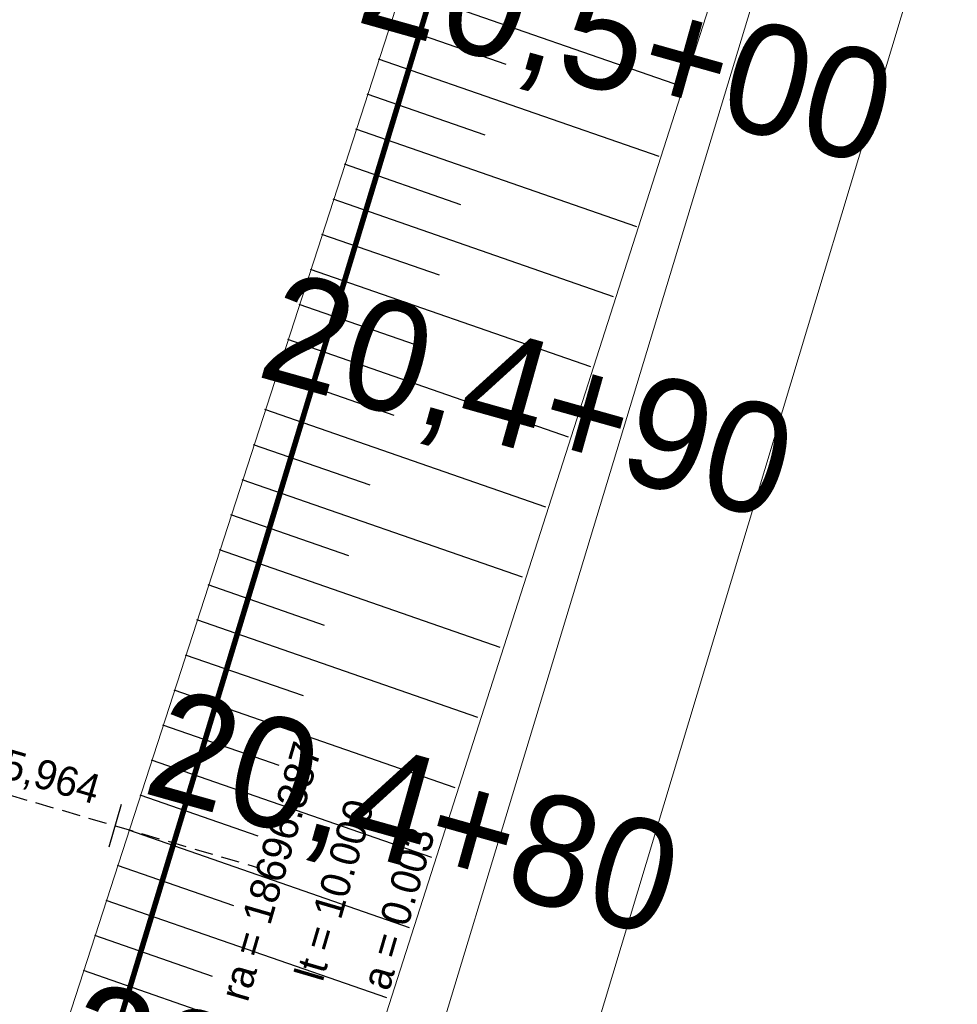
# Model space of a CAD drawing. Header units: millimetres. Extents: x -191 to 81095, y -508122 to 28741.
# Tile 76 of 251: x 5024 to 5049, y 9977 to 10004. Entities that reach past the tile are written whole.
import ezdxf
from ezdxf.enums import TextEntityAlignment as Align

# ---------------------------------------------------------------- set-up
doc = ezdxf.new("R2010")
doc.units = ezdxf.units.MM
for name, pattern in [('240620_Dorsten Achse$0$STRICHLINIE', [0.75, 0.5, -0.25]), ('Marx-Verm$0$1', [0]), ('VE22-087 DB - VST Hervest-Dorsten ALK VA2736$0$1', [0]), ('VERDECKT2', [4.7625, 3.175, -1.5875])]:
    doc.linetypes.add(name, pattern=pattern)
for name, color, linetype, lineweight in [('240620_Dorsten Achse$0$EB-2236S-QPLIN-TXT', 7, 'Continuous', 35), ('240620_Dorsten Achse$0$EB-62236R-TS-FUSS', 250, '240620_Dorsten Achse$0$STRICHLINIE', 25), ('240620_Dorsten Achse$0$EB-62236R-TS-LIN', 250, 'Continuous', 25), ('240620_Dorsten Achse$0$EB-62236R-TS-TXT-025', 250, 'Continuous', 25), ('Marx-Verm$0$BOESCHUNGEN', 251, 'Marx-Verm$0$1', 25), ('VE22-087 DB - VST Hervest-Dorsten ALK VA2736$0$AX_Flurstueck', 9, 'VE22-087 DB - VST Hervest-Dorsten ALK VA2736$0$1', 18), ('VE22-087 DB - VST Hervest-Dorsten ALK VA2736$0$AX_Gehoelz', 7, 'VE22-087 DB - VST Hervest-Dorsten ALK VA2736$0$1', 18), ('VE22-087 DB - VST Hervest-Dorsten ALK VA2736$0$AX_Gelaendekante', 7, 'VE22-087 DB - VST Hervest-Dorsten ALK VA2736$0$1', 18), ('VE22-087 DB - VST Hervest-Dorsten ALK VA2736$0$Flurgrenzen', 9, 'VE22-087 DB - VST Hervest-Dorsten ALK VA2736$0$1', 18)]:
    doc.layers.add(name, color=color, linetype=linetype, lineweight=lineweight)
doc.layers.add('TTK-P-Planfeststellungsgrenze 100', color=7, linetype='VERDECKT2', lineweight=50, true_color=0x000000)
doc.layers.add('XREF ALK Kataster', color=251, linetype='Continuous')
doc.layers.add('XREF Nachvermessung', color=7, linetype='Continuous')
doc.styles.add('240620_Dorsten Achse$0$AKG DIN 6776', font='AKG_DIN67.TTF')
doc.styles.add('240620_Dorsten Achse$0$PROVI', font='PROVI.SHX')

# ---------------------------------------------------------------- blocks, each defined once
blk = doc.blocks.new('VE22-087 DB - VST Hervest-Dorsten ALK VA2736')
at = {"layer": 'VE22-087 DB - VST Hervest-Dorsten ALK VA2736$0$AX_Flurstueck', "linetype": 'VE22-087 DB - VST Hervest-Dorsten ALK VA2736$0$1', "lineweight": 13, "ltscale": 0.5}
blk.add_polyline3d([(5023.839, 9939.547, 0), (5048.15, 10019.797, 0), (5052.099, 10037.432, 0)], dxfattribs=at)
for points in [[(5052.152, 10018.691, 0), (5048.228, 10006.377, 0), (5036.507, 9967.43, 0), (5027.761, 9938.582, 0), (5026.611, 9934.52, 0), (5051.054, 9938.16, 0), (5065.973, 9957.008, 0), (5064.272, 9958.712, 0), (5071.992, 9967.036, 0), (5090.579, 9986.273, 0), (5096.763, 9992.673, 0), (5103.157, 9998.515, 0), (5116.104, 10010.347, 0), (5137.848, 10027.92, 0), (5162.129, 10043.081, 0), (5147.859, 10039.964, 0), (5141.276, 10039.737, 0), (5056.3, 10037.032, 0)], [(5023.839, 9939.547, 0), (5017.801, 9918.178, 0), (5013.394, 9902.579, 0), (5003.247, 9866.663, 0), (4974.252, 9795.164, 0), (4982.046, 9796.279, 0), (4991.603, 9823.11, 0), (5003.664, 9856.948, 0), (5007.198, 9865.669, 0), (5012.93, 9886.014, 0), (5016.55, 9898.885, 0), (5020.922, 9914.374, 0), (5024.596, 9927.382, 0), (5025.973, 9932.261, 0), (5026.611, 9934.52, 0), (5027.761, 9938.582, 0), (5036.507, 9967.43, 0), (5048.228, 10006.377, 0), (5052.152, 10018.691, 0), (5056.3, 10037.032, 0), (5052.099, 10037.432, 0), (5048.15, 10019.797, 0)]]:
    blk.add_polyline3d(points, close=True, dxfattribs=at)
at = {"layer": 'VE22-087 DB - VST Hervest-Dorsten ALK VA2736$0$AX_Gehoelz', "color": 3, "linetype": 'VE22-087 DB - VST Hervest-Dorsten ALK VA2736$0$1', "lineweight": 13, "ltscale": 0.5, "true_color": 0x00ff00}
blk.add_polyline3d([(5023.839, 9939.547, 0), (5048.15, 10019.797, 0), (5052.099, 10037.432, 0), (5053.238, 10042.933, 0), (5049.9, 10042.628, 0), (5042.816, 10045.239, 0), (5042.842, 10045.803, 0), (5028.921, 10045.946, 0), (5025.631, 10034.472, 0), (5021.592, 10020.383, 0), (5017.856, 10007.354, 0), (5013.823, 9993.287, 0), (5011.758, 9986.081, 0), (5009.764, 9979.129, 0), (5007.805, 9972.296, 0)], dxfattribs=at)
blk.add_polyline3d([(5048.15, 10019.797, 0), (5023.839, 9939.547, 0), (5017.801, 9918.178, 0), (5024.596, 9927.382, 0), (5030.575, 9935.111, 0), (5041.079, 9948.355, 0), (5053.29, 9962.586, 0), (5066.809, 9976.929, 0), (5087.872, 9997.405, 0), (5101.8, 10009.742, 0), (5120.108, 10024.142, 0), (5141.276, 10039.737, 0), (5056.3, 10037.032, 0), (5052.099, 10037.432, 0)], close=True, dxfattribs=at)
at = {"layer": 'VE22-087 DB - VST Hervest-Dorsten ALK VA2736$0$AX_Gelaendekante', "color": 18, "linetype": 'VE22-087 DB - VST Hervest-Dorsten ALK VA2736$0$1', "lineweight": 13, "ltscale": 0.5, "true_color": 0x520000}
for points in [[(5046.46, 10043.303, 0), (5020.996, 9964.764, 0), (5010.466, 9931.36, 0), (5009.377, 9926.817, 0), (5009.316, 9922.736, 0), (5011.123, 9920.182, 0), (5013.925, 9919.305, 0)], [(5013.925, 9919.305, 0), (5020.565, 9936.501, 0), (5047.345, 10020.012, 0), (5051.247, 10037.349, 0), (5051.058, 10039.47, 0), (5049.928, 10041.088, 0), (5046.46, 10043.303, 0)]]:
    blk.add_polyline3d(points, dxfattribs=at)
at = {"layer": 'VE22-087 DB - VST Hervest-Dorsten ALK VA2736$0$Flurgrenzen', "ltscale": 0.5}
for points in [[(5078.692, 10094.733, 0), (5053.238, 10042.933, 0), (5052.099, 10037.432, 0), (5048.15, 10019.797, 0), (5023.839, 9939.547, 0), (5017.801, 9918.178, 0), (5013.394, 9902.579, 0), (5003.247, 9866.663, 0), (4974.252, 9795.164, 0), (4982.046, 9796.279, 0), (4988.74, 9797.182, 0), (4995.308, 9797.943, 0), (5003.195, 9798.796, 0), (5011.19, 9799.478, 0), (5019.207, 9799.749, 0), (5026.748, 9799.855, 0), (5034.259, 9799.785, 0), (5049.305, 9799.377, 0), (5059.313, 9799.277, 0), (5065.555, 9800.207, 0), (5074.384, 9801.988, 0), (5079.292, 9802.781, 0), (5114.956, 9807.663, 0)], [(5003.247, 9866.663, 0), (5013.394, 9902.579, 0), (5017.801, 9918.178, 0), (5023.839, 9939.547, 0), (5048.15, 10019.797, 0), (5052.099, 10037.432, 0), (5053.238, 10042.933, 0), (5078.692, 10094.733, 0)]]:
    blk.add_polyline3d(points, dxfattribs=at)
blk = doc.blocks.new('Marx-Verm')
at = {"layer": 'Marx-Verm$0$BOESCHUNGEN', "ltscale": 0.2}
for p, q in [((2567458.52, 5726860.086), (2567466.169, 5726857.538)), ((2567458.225, 5726859.13), (2567461.398, 5726858.073)), ((2567457.929, 5726858.175), (2567465.584, 5726855.625)), ((2567457.633, 5726857.219), (2567460.847, 5726856.149)), ((2567457.337, 5726856.264), (2567464.998, 5726853.712)), ((2567457.042, 5726855.308), (2567460.215, 5726854.251)), ((2567456.746, 5726854.353), (2567464.388, 5726851.807)), ((2567456.45, 5726853.397), (2567459.664, 5726852.327)), ((2567456.154, 5726852.442), (2567463.803, 5726849.894)), ((2567455.859, 5726851.486), (2567459.032, 5726850.429)), ((2567455.563, 5726850.531), (2567463.218, 5726847.981)), ((2567455.267, 5726849.575), (2567458.481, 5726848.505)), ((2567454.971, 5726848.62), (2567462.632, 5726846.068)), ((2567454.676, 5726847.664), (2567457.849, 5726846.607)), ((2567454.38, 5726846.709), (2567462.022, 5726844.163)), ((2567454.084, 5726845.753), (2567457.298, 5726844.683)), ((2567453.788, 5726844.798), (2567461.437, 5726842.25)), ((2567453.493, 5726843.842), (2567456.666, 5726842.785)), ((2567453.197, 5726842.887), (2567460.852, 5726840.337)), ((2567452.901, 5726841.931), (2567456.115, 5726840.861)), ((2567452.605, 5726840.976), (2567460.266, 5726838.424)), ((2567452.31, 5726840.02), (2567455.483, 5726838.963)), ((2567452.014, 5726839.065), (2567459.656, 5726836.519)), ((2567451.718, 5726838.109), (2567454.932, 5726837.039)), ((2567451.422, 5726837.154), (2567459.071, 5726834.606)), ((2567451.126, 5726836.198), (2567454.3, 5726835.141)), ((2567450.831, 5726835.243), (2567458.485, 5726832.693)), ((2567450.535, 5726834.287), (2567453.749, 5726833.217)), ((2567450.239, 5726833.332), (2567457.9, 5726830.78))]:
    blk.add_line(p, q, dxfattribs=at)

msp = doc.modelspace()

# ---------------------------------------------------------------- block references
at = {"layer": 'XREF ALK Kataster', "color": 251}
msp.add_blockref('VE22-087 DB - VST Hervest-Dorsten ALK VA2736', (0, 0), dxfattribs=at)

# ---------------------------------------------------------------- next in the draw order: linework, layer by layer
at = {"layer": '240620_Dorsten Achse$0$EB-62236R-TS-FUSS', "color": 251, "flags": 128}
msp.add_lwpolyline([(5008.938, 9987.201), (5030.138, 9981.009), (5030.138, 9981.009), (5030.138, 9981.009)], dxfattribs=at)
at = {"layer": '240620_Dorsten Achse$0$EB-62236R-TS-LIN', "color": 251}
msp.add_line((5026.384, 9982.731), (5026.048, 9981.579), dxfattribs=at)
at = {"layer": 'TTK-P-Planfeststellungsgrenze 100', "color": 251, "ltscale": 2, "const_width": 0.15, "flags": 128}
msp.add_lwpolyline([(4968.094, 9794.463), (4968.094, 9794.463), (4973.036, 9813.205), (5011.093, 9926.649), (5036.611, 10010.672), (5046.106, 10041.346), (5049.146, 10040.049), (5053.692, 10040.845), (5057.785, 10049.418), (5068.793, 10053.109), (5111.953, 10052.501), (5130.957, 10053.343), (5140.45, 10034.472), (5155.641, 10043.774), (5148.26, 10059.136), (5175.542, 10069.356), (5165.909, 10097.601), (5148.226, 10095.355), (5135.588, 10095.855), (5135.559, 10098.457), (5128.48, 10098.382), (5128.34, 10093.819), (5110.716, 10089.986), (5085.478, 10089.418), (5085.012, 10094.318), (5077.205, 10093.731), (5061.748, 10061.335), (5017.113, 10061.358), (5015.555, 10055.788), (5008.307, 10055.769), (5008.349, 10050.615), (4997.136, 10050.503), (4997.215, 10047.316), (4994.03, 10047.268), (4992.305, 10047.753), (4989.034, 10036.825), (4980.865, 10040.773), (4979.48, 10038.145), (4989.931, 10033.218), (4989.162, 10030.954), (4996.608, 10028.038), (4994.671, 10024.295), (4995.634, 10021.526), (4996.282, 10020.129), (4996.599, 10018.566), (4997.624, 10018.205), (4990.303, 9994.294), (4983.884, 9991.165), (4980.744, 9989.818), (4978.515, 9987.81), (4976.292, 9984.855), (4969.467, 9971.076), (4967.508, 9943.363), (4963.475, 9931.249), (4949.53, 9850.232), (4938.211, 9799.805, 0.535585), (4943.863, 9790.457)], format="xyb", close=True, dxfattribs=at)

# ---------------------------------------------------------------- next in the draw order: block references
at = {"layer": 'XREF Nachvermessung', "color": 251, "rotation": 359.2603692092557}
msp.add_blockref('Marx-Verm', (-2636136.569, -5683235.662), dxfattribs=at)

# ---------------------------------------------------------------- next in the draw order: texts
at = {"layer": '240620_Dorsten Achse$0$EB-2236S-QPLIN-TXT', "color": 251, "style": '240620_Dorsten Achse$0$AKG DIN 6776'}
for s, p in [('20,5+00', (5033.103, 10005.446)), ('20,4+90', (5030.402, 9995.818)), ('20,4+80', (5027.309, 9984.513)), ('20,4+70', (5024.999, 9976.562))]:
    msp.add_text(s, height=3, rotation=344.3283, dxfattribs=at).set_placement(p, align=Align.MIDDLE_LEFT)
at = {"layer": '240620_Dorsten Achse$0$EB-62236R-TS-TXT-025', "color": 251, "style": '240620_Dorsten Achse$0$PROVI'}
msp.add_text('km 20,4+75,964', height=0.8, rotation=343.7199, dxfattribs=at).set_placement((5018.265, 9984.894))
for s, p in [('ra = 18696.387', (5030.056, 9981.034)), ('lt = 10.000', (5031.783, 9980.529)), ('a = 0.003', (5033.511, 9980.024))]:
    msp.add_text(s, height=0.8, rotation=73.7199, dxfattribs=at).set_placement(p, align=Align.TOP_CENTER)

doc.saveas('drawing.dxf')
